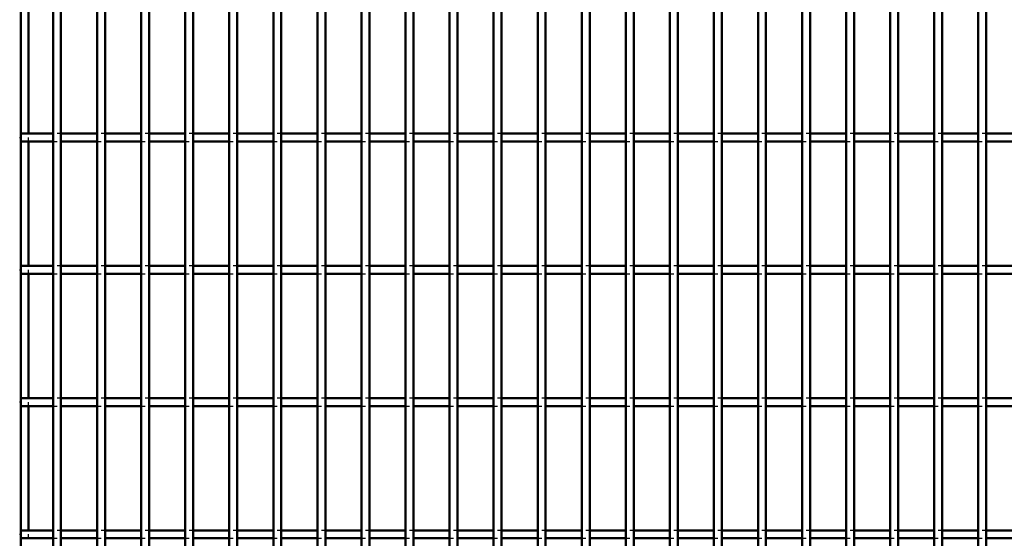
# Model space of a CAD drawing. Header units: millimetres. Extents: x -596 to 511, y -500 to 878.
# Tile 10 of 16: x -248 to 0, y 132 to 263. Entities that reach past the tile are written whole.
import ezdxf

# ---------------------------------------------------------------- set-up
doc = ezdxf.new("R2010")
doc.units = ezdxf.units.MM
doc.linetypes.add('Dashed', pattern=[2, 1, -1])
for name, color, linetype, lineweight in [('2d ConnectionPoints', 7, 'Continuous', 50), ('AM_0', 7, 'Continuous', 50), ('AM_5', 3, 'Continuous', 25), ('AM_9', 6, 'Dashed', 25)]:
    doc.layers.add(name, color=color, linetype=linetype, lineweight=lineweight)
doc.dimstyles.new('ISO-25', dxfattribs={"dimtxt": 2.5, "dimasz": 2.5, "dimexe": 1.25, "dimexo": 0.625, "dimtad": 1, "dimtxsty": 'Standard', "dimcen": 2.5, "dimadec": 0, "dimazin": 0, "dimtfac": 1, "dimtmove": 0, "dimatfit": 3, "dimfxl": 1, "dimarcsym": 0})

# ---------------------------------------------------------------- blocks, each defined once
blk = doc.blocks.new('3_5wj765ctnoqfy5olc9zyqd2vb________0_in_LPP230331121150010003500_4')
at = {"layer": 'AM_0'}
for p, q in [((-239.865, -498), (-239.865, 498)), ((-237.865, -498), (-237.865, 498))]:
    blk.add_line(p, q, dxfattribs=at)
blk = doc.blocks.new('4_fjckjfapr50hag8216vze4yns________0_in_LPP230331121150010003500_4')
at = {"layer": 'AM_0'}
for p, q in [((-228.755, -498), (-228.755, 498)), ((-226.755, -498), (-226.755, 498))]:
    blk.add_line(p, q, dxfattribs=at)
blk = doc.blocks.new('5_6dno7sze2pza0o5hhh5t9ottk________0_in_LPP230331121150010003500_4')
at = {"layer": 'AM_0'}
for p, q in [((-217.645, -498), (-217.645, 498)), ((-215.645, -498), (-215.645, 498))]:
    blk.add_line(p, q, dxfattribs=at)
blk = doc.blocks.new('6_z3afd86jn3ji7ebr65m9l716l________0_in_LPP230331121150010003500_4')
at = {"layer": 'AM_0'}
for p, q in [((-206.535, -498), (-206.535, 498)), ((-204.535, -498), (-204.535, 498))]:
    blk.add_line(p, q, dxfattribs=at)
blk = doc.blocks.new('7_mr7r1c4ttnz27mgik3b06e8em________0_in_LPP230331121150010003500_4')
at = {"layer": 'AM_0'}
for p, q in [((-195.425, -498), (-195.425, 498)), ((-193.425, -498), (-193.425, 498))]:
    blk.add_line(p, q, dxfattribs=at)
blk = doc.blocks.new('8_gpql7hk91n3l1vo2qwrdxhl3f________0_in_LPP230331121150010003500_4')
at = {"layer": 'AM_0'}
for p, q in [((-184.315, -498), (-184.315, 498)), ((-182.315, -498), (-182.315, 498))]:
    blk.add_line(p, q, dxfattribs=at)
blk = doc.blocks.new('9_wdb71u1hcs8eugavzxc92xbvr________0_in_LPP230331121150010003500_4')
at = {"layer": 'AM_0'}
for p, q in [((-173.205, -498), (-173.205, 498)), ((-171.205, -498), (-171.205, 498))]:
    blk.add_line(p, q, dxfattribs=at)
blk = doc.blocks.new('10_wf2u9ctumj4b374rtz0mxvhdk________0_in_LPP230331121150010003500_4')
at = {"layer": 'AM_0'}
for p, q in [((-162.095, -498), (-162.095, 498)), ((-160.095, -498), (-160.095, 498))]:
    blk.add_line(p, q, dxfattribs=at)
blk = doc.blocks.new('11_trxrsbyxdw5yr09fco47dg79i________0_in_LPP230331121150010003500_4')
at = {"layer": 'AM_0'}
for p, q in [((-150.985, -498), (-150.985, 498)), ((-148.985, -498), (-148.985, 498))]:
    blk.add_line(p, q, dxfattribs=at)
blk = doc.blocks.new('12_3tvptd6xil7a7t5umgje7it0e________0_in_LPP230331121150010003500_4')
at = {"layer": 'AM_0'}
for p, q in [((-139.875, -498), (-139.875, 498)), ((-137.875, -498), (-137.875, 498))]:
    blk.add_line(p, q, dxfattribs=at)
blk = doc.blocks.new('13_fszjmun2dgxx9masp724u5ywc________0_in_LPP230331121150010003500_4')
at = {"layer": 'AM_0'}
for p, q in [((-128.765, -498), (-128.765, 498)), ((-126.765, -498), (-126.765, 498))]:
    blk.add_line(p, q, dxfattribs=at)
blk = doc.blocks.new('14_xod1q6459t1qoob74trn5825e________0_in_LPP230331121150010003500_4')
at = {"layer": 'AM_0'}
for p, q in [((-117.655, -498), (-117.655, 498)), ((-115.655, -498), (-115.655, 498))]:
    blk.add_line(p, q, dxfattribs=at)
blk = doc.blocks.new('15_58etfin6u5ola9kvst5j2z15h________0_in_LPP230331121150010003500_4')
at = {"layer": 'AM_0'}
for p, q in [((-106.545, -498), (-106.545, 498)), ((-104.545, -498), (-104.545, 498))]:
    blk.add_line(p, q, dxfattribs=at)
blk = doc.blocks.new('16_p1k8qiv7o5ml83zmsllel7squ________0_in_LPP230331121150010003500_4')
at = {"layer": 'AM_0'}
for p, q in [((-95.435, -498), (-95.435, 498)), ((-93.435, -498), (-93.435, 498))]:
    blk.add_line(p, q, dxfattribs=at)
blk = doc.blocks.new('17_86oqwc7wmakiop0bte16fvhpf________0_in_LPP230331121150010003500_4')
at = {"layer": 'AM_0'}
for p, q in [((-84.325, -498), (-84.325, 498)), ((-82.325, -498), (-82.325, 498))]:
    blk.add_line(p, q, dxfattribs=at)
blk = doc.blocks.new('18_b4unu7f7128lar2zfgdx7z4mb________0_in_LPP230331121150010003500_4')
at = {"layer": 'AM_0'}
for p, q in [((-73.215, -498), (-73.215, 498)), ((-71.215, -498), (-71.215, 498))]:
    blk.add_line(p, q, dxfattribs=at)
blk = doc.blocks.new('19_0xgi1cms3j0yc2gnuvqwb9qmb________0_in_LPP230331121150010003500_4')
at = {"layer": 'AM_0'}
for p, q in [((-62.105, -498), (-62.105, 498)), ((-60.105, -498), (-60.105, 498))]:
    blk.add_line(p, q, dxfattribs=at)
blk = doc.blocks.new('20_ccxb5ao1ee83brw3lstc1hwuh________0_in_LPP230331121150010003500_4')
at = {"layer": 'AM_0'}
for p, q in [((-50.995, -498), (-50.995, 498)), ((-48.995, -498), (-48.995, 498))]:
    blk.add_line(p, q, dxfattribs=at)
blk = doc.blocks.new('21_g56phew3ceqkevl6o8wxrmpqh________0_in_LPP230331121150010003500_4')
at = {"layer": 'AM_0'}
for p, q in [((-39.885, -498), (-39.885, 498)), ((-37.885, -498), (-37.885, 498))]:
    blk.add_line(p, q, dxfattribs=at)
blk = doc.blocks.new('22_3n8arab71qg167p9pubw01z3k________0_in_LPP230331121150010003500_4')
at = {"layer": 'AM_0'}
for p, q in [((-28.775, -498), (-28.775, 498)), ((-26.775, -498), (-26.775, 498))]:
    blk.add_line(p, q, dxfattribs=at)
blk = doc.blocks.new('23_ql5th79t34bjoryg4e19ly8si________0_in_LPP230331121150010003500_4')
at = {"layer": 'AM_0'}
for p, q in [((-17.665, -498), (-17.665, 498)), ((-15.665, -498), (-15.665, 498))]:
    blk.add_line(p, q, dxfattribs=at)
blk = doc.blocks.new('24_b6missorlfkjxct9hbtf2xj2v________0_in_LPP230331121150010003500_4')
at = {"layer": 'AM_0'}
for p, q in [((-6.555, -498), (-6.555, 498)), ((-4.555, -498), (-4.555, 498))]:
    blk.add_line(p, q, dxfattribs=at)
blk = doc.blocks.new('66_rkvrepb6ny4lncjaocn4vgkak________0_in_LPP230331121150010003500_4')
at = {"layer": 'AM_0'}
for p, q in [((-239.865, 134.32), (-248, 134.32)), ((-248, 134.32), (-248, 132.32)), ((-239.865, 134.32), (-239.865, 132.32)), ((-237.865, 132.32), (-237.865, 134.32)), ((-228.755, 134.32), (-237.865, 134.32)), ((-228.755, 134.32), (-228.755, 132.32)), ((-226.755, 132.32), (-226.755, 134.32)), ((-217.645, 134.32), (-226.755, 134.32)), ((-217.645, 134.32), (-217.645, 132.32)), ((-206.535, 134.32), (-215.645, 134.32)), ((-215.645, 132.32), (-215.645, 134.32)), ((-206.535, 134.32), (-206.535, 132.32)), ((-204.535, 132.32), (-204.535, 134.32)), ((-195.425, 134.32), (-204.535, 134.32)), ((-195.425, 134.32), (-195.425, 132.32)), ((-184.315, 134.32), (-193.425, 134.32)), ((-193.425, 132.32), (-193.425, 134.32)), ((-184.315, 134.32), (-184.315, 132.32)), ((-182.315, 132.32), (-182.315, 134.32)), ((-173.205, 134.32), (-182.315, 134.32)), ((-173.205, 134.32), (-173.205, 132.32)), ((-162.095, 134.32), (-171.205, 134.32)), ((-171.205, 132.32), (-171.205, 134.32)), ((-162.095, 134.32), (-162.095, 132.32)), ((-160.095, 132.32), (-160.095, 134.32)), ((-150.985, 134.32), (-160.095, 134.32)), ((-150.985, 134.32), (-150.985, 132.32)), ((-139.875, 134.32), (-148.985, 134.32)), ((-148.985, 132.32), (-148.985, 134.32)), ((-139.875, 134.32), (-139.875, 132.32)), ((-137.875, 132.32), (-137.875, 134.32)), ((-128.765, 134.32), (-137.875, 134.32)), ((-128.765, 134.32), (-128.765, 132.32)), ((-117.655, 134.32), (-126.765, 134.32)), ((-126.765, 132.32), (-126.765, 134.32)), ((-117.655, 134.32), (-117.655, 132.32)), ((-115.655, 132.32), (-115.655, 134.32)), ((-106.545, 134.32), (-115.655, 134.32)), ((-106.545, 134.32), (-106.545, 132.32)), ((-95.435, 134.32), (-104.545, 134.32)), ((-104.545, 132.32), (-104.545, 134.32)), ((-95.435, 134.32), (-95.435, 132.32)), ((-93.435, 132.32), (-93.435, 134.32)), ((-84.325, 134.32), (-93.435, 134.32)), ((-84.325, 134.32), (-84.325, 132.32)), ((-73.215, 134.32), (-82.325, 134.32)), ((-82.325, 132.32), (-82.325, 134.32)), ((-73.215, 134.32), (-73.215, 132.32)), ((-71.215, 132.32), (-71.215, 134.32)), ((-62.105, 134.32), (-71.215, 134.32)), ((-62.105, 134.32), (-62.105, 132.32)), ((-50.995, 134.32), (-60.105, 134.32)), ((-60.105, 132.32), (-60.105, 134.32)), ((-50.995, 134.32), (-50.995, 132.32)), ((-48.995, 132.32), (-48.995, 134.32)), ((-39.885, 134.32), (-48.995, 134.32)), ((-39.885, 134.32), (-39.885, 132.32)), ((-28.775, 134.32), (-37.885, 134.32)), ((-37.885, 132.32), (-37.885, 134.32)), ((-28.775, 134.32), (-28.775, 132.32)), ((-26.775, 132.32), (-26.775, 134.32)), ((-17.665, 134.32), (-26.775, 134.32)), ((-17.665, 134.32), (-17.665, 132.32)), ((-6.555, 134.32), (-15.665, 134.32)), ((-15.665, 132.32), (-15.665, 134.32)), ((-6.555, 134.32), (-6.555, 132.32)), ((-4.555, 132.32), (-4.555, 134.32)), ((4.555, 134.32), (-4.555, 134.32)), ((-239.865, 132.32), (-248, 132.32)), ((-228.755, 132.32), (-237.865, 132.32)), ((-217.645, 132.32), (-226.755, 132.32)), ((-206.535, 132.32), (-215.645, 132.32)), ((-195.425, 132.32), (-204.535, 132.32)), ((-184.315, 132.32), (-193.425, 132.32)), ((-173.205, 132.32), (-182.315, 132.32)), ((-162.095, 132.32), (-171.205, 132.32)), ((-150.985, 132.32), (-160.095, 132.32)), ((-139.875, 132.32), (-148.985, 132.32)), ((-128.765, 132.32), (-137.875, 132.32)), ((-117.655, 132.32), (-126.765, 132.32)), ((-106.545, 132.32), (-115.655, 132.32)), ((-95.435, 132.32), (-104.545, 132.32)), ((-84.325, 132.32), (-93.435, 132.32)), ((-73.215, 132.32), (-82.325, 132.32)), ((-62.105, 132.32), (-71.215, 132.32)), ((-50.995, 132.32), (-60.105, 132.32)), ((-39.885, 132.32), (-48.995, 132.32)), ((-28.775, 132.32), (-37.885, 132.32)), ((-17.665, 132.32), (-26.775, 132.32)), ((-6.555, 132.32), (-15.665, 132.32)), ((4.555, 132.32), (-4.555, 132.32))]:
    blk.add_line(p, q, dxfattribs=at)
at = {"layer": 'AM_9'}
for p, q in [((-237.865, 134.32), (-239.865, 134.32)), ((-226.755, 134.32), (-228.755, 134.32)), ((-215.645, 134.32), (-217.645, 134.32)), ((-204.535, 134.32), (-206.535, 134.32)), ((-193.425, 134.32), (-195.425, 134.32)), ((-182.315, 134.32), (-184.315, 134.32)), ((-171.205, 134.32), (-173.205, 134.32)), ((-160.095, 134.32), (-162.095, 134.32)), ((-148.985, 134.32), (-150.985, 134.32)), ((-137.875, 134.32), (-139.875, 134.32)), ((-126.765, 134.32), (-128.765, 134.32)), ((-115.655, 134.32), (-117.655, 134.32)), ((-104.545, 134.32), (-106.545, 134.32)), ((-93.435, 134.32), (-95.435, 134.32)), ((-82.325, 134.32), (-84.325, 134.32)), ((-71.215, 134.32), (-73.215, 134.32)), ((-60.105, 134.32), (-62.105, 134.32)), ((-48.995, 134.32), (-50.995, 134.32)), ((-37.885, 134.32), (-39.885, 134.32)), ((-26.775, 134.32), (-28.775, 134.32)), ((-15.665, 134.32), (-17.665, 134.32)), ((-4.555, 134.32), (-6.555, 134.32)), ((-239.865, 132.32), (-237.865, 132.32)), ((-228.755, 132.32), (-226.755, 132.32)), ((-217.645, 132.32), (-215.645, 132.32)), ((-206.535, 132.32), (-204.535, 132.32)), ((-195.425, 132.32), (-193.425, 132.32)), ((-184.315, 132.32), (-182.315, 132.32)), ((-173.205, 132.32), (-171.205, 132.32)), ((-162.095, 132.32), (-160.095, 132.32)), ((-150.985, 132.32), (-148.985, 132.32)), ((-139.875, 132.32), (-137.875, 132.32)), ((-128.765, 132.32), (-126.765, 132.32)), ((-117.655, 132.32), (-115.655, 132.32)), ((-106.545, 132.32), (-104.545, 132.32)), ((-95.435, 132.32), (-93.435, 132.32)), ((-84.325, 132.32), (-82.325, 132.32)), ((-73.215, 132.32), (-71.215, 132.32)), ((-62.105, 132.32), (-60.105, 132.32)), ((-50.995, 132.32), (-48.995, 132.32)), ((-39.885, 132.32), (-37.885, 132.32)), ((-28.775, 132.32), (-26.775, 132.32)), ((-17.665, 132.32), (-15.665, 132.32)), ((-6.555, 132.32), (-4.555, 132.32))]:
    blk.add_line(p, q, dxfattribs=at)
blk = doc.blocks.new('67_7pdp4c3di20nm5ei64rg7butq________0_in_LPP230331121150010003500_4')
at = {"layer": 'AM_0'}
for p, q in [((-239.865, 167.65), (-248, 167.65)), ((-248, 167.65), (-248, 165.65)), ((-239.865, 167.65), (-239.865, 165.65)), ((-237.865, 165.65), (-237.865, 167.65)), ((-228.755, 167.65), (-237.865, 167.65)), ((-228.755, 167.65), (-228.755, 165.65)), ((-226.755, 165.65), (-226.755, 167.65)), ((-217.645, 167.65), (-226.755, 167.65)), ((-217.645, 167.65), (-217.645, 165.65)), ((-206.535, 167.65), (-215.645, 167.65)), ((-215.645, 165.65), (-215.645, 167.65)), ((-206.535, 167.65), (-206.535, 165.65)), ((-204.535, 165.65), (-204.535, 167.65)), ((-195.425, 167.65), (-204.535, 167.65)), ((-195.425, 167.65), (-195.425, 165.65)), ((-184.315, 167.65), (-193.425, 167.65)), ((-193.425, 165.65), (-193.425, 167.65)), ((-184.315, 167.65), (-184.315, 165.65)), ((-182.315, 165.65), (-182.315, 167.65)), ((-173.205, 167.65), (-182.315, 167.65)), ((-173.205, 167.65), (-173.205, 165.65)), ((-162.095, 167.65), (-171.205, 167.65)), ((-171.205, 165.65), (-171.205, 167.65)), ((-162.095, 167.65), (-162.095, 165.65)), ((-160.095, 165.65), (-160.095, 167.65)), ((-150.985, 167.65), (-160.095, 167.65)), ((-150.985, 167.65), (-150.985, 165.65)), ((-139.875, 167.65), (-148.985, 167.65)), ((-148.985, 165.65), (-148.985, 167.65)), ((-139.875, 167.65), (-139.875, 165.65)), ((-137.875, 165.65), (-137.875, 167.65)), ((-128.765, 167.65), (-137.875, 167.65)), ((-128.765, 167.65), (-128.765, 165.65)), ((-117.655, 167.65), (-126.765, 167.65)), ((-126.765, 165.65), (-126.765, 167.65)), ((-117.655, 167.65), (-117.655, 165.65)), ((-115.655, 165.65), (-115.655, 167.65)), ((-106.545, 167.65), (-115.655, 167.65)), ((-106.545, 167.65), (-106.545, 165.65)), ((-95.435, 167.65), (-104.545, 167.65)), ((-104.545, 165.65), (-104.545, 167.65)), ((-95.435, 167.65), (-95.435, 165.65)), ((-93.435, 165.65), (-93.435, 167.65)), ((-84.325, 167.65), (-93.435, 167.65)), ((-84.325, 167.65), (-84.325, 165.65)), ((-73.215, 167.65), (-82.325, 167.65)), ((-82.325, 165.65), (-82.325, 167.65)), ((-73.215, 167.65), (-73.215, 165.65)), ((-71.215, 165.65), (-71.215, 167.65)), ((-62.105, 167.65), (-71.215, 167.65)), ((-62.105, 167.65), (-62.105, 165.65)), ((-50.995, 167.65), (-60.105, 167.65)), ((-60.105, 165.65), (-60.105, 167.65)), ((-50.995, 167.65), (-50.995, 165.65)), ((-48.995, 165.65), (-48.995, 167.65)), ((-39.885, 167.65), (-48.995, 167.65)), ((-39.885, 167.65), (-39.885, 165.65)), ((-28.775, 167.65), (-37.885, 167.65)), ((-37.885, 165.65), (-37.885, 167.65)), ((-28.775, 167.65), (-28.775, 165.65)), ((-26.775, 165.65), (-26.775, 167.65)), ((-17.665, 167.65), (-26.775, 167.65)), ((-17.665, 167.65), (-17.665, 165.65)), ((-6.555, 167.65), (-15.665, 167.65)), ((-15.665, 165.65), (-15.665, 167.65)), ((-6.555, 167.65), (-6.555, 165.65)), ((-4.555, 165.65), (-4.555, 167.65)), ((4.555, 167.65), (-4.555, 167.65)), ((-239.865, 165.65), (-248, 165.65)), ((-228.755, 165.65), (-237.865, 165.65)), ((-217.645, 165.65), (-226.755, 165.65)), ((-206.535, 165.65), (-215.645, 165.65)), ((-195.425, 165.65), (-204.535, 165.65)), ((-184.315, 165.65), (-193.425, 165.65)), ((-173.205, 165.65), (-182.315, 165.65)), ((-162.095, 165.65), (-171.205, 165.65)), ((-150.985, 165.65), (-160.095, 165.65)), ((-139.875, 165.65), (-148.985, 165.65)), ((-128.765, 165.65), (-137.875, 165.65)), ((-117.655, 165.65), (-126.765, 165.65)), ((-106.545, 165.65), (-115.655, 165.65)), ((-95.435, 165.65), (-104.545, 165.65)), ((-84.325, 165.65), (-93.435, 165.65)), ((-73.215, 165.65), (-82.325, 165.65)), ((-62.105, 165.65), (-71.215, 165.65)), ((-50.995, 165.65), (-60.105, 165.65)), ((-39.885, 165.65), (-48.995, 165.65)), ((-28.775, 165.65), (-37.885, 165.65)), ((-17.665, 165.65), (-26.775, 165.65)), ((-6.555, 165.65), (-15.665, 165.65)), ((4.555, 165.65), (-4.555, 165.65))]:
    blk.add_line(p, q, dxfattribs=at)
at = {"layer": 'AM_9'}
for p, q in [((-237.865, 167.65), (-239.865, 167.65)), ((-226.755, 167.65), (-228.755, 167.65)), ((-215.645, 167.65), (-217.645, 167.65)), ((-204.535, 167.65), (-206.535, 167.65)), ((-193.425, 167.65), (-195.425, 167.65)), ((-182.315, 167.65), (-184.315, 167.65)), ((-171.205, 167.65), (-173.205, 167.65)), ((-160.095, 167.65), (-162.095, 167.65)), ((-148.985, 167.65), (-150.985, 167.65)), ((-137.875, 167.65), (-139.875, 167.65)), ((-126.765, 167.65), (-128.765, 167.65)), ((-115.655, 167.65), (-117.655, 167.65)), ((-104.545, 167.65), (-106.545, 167.65)), ((-93.435, 167.65), (-95.435, 167.65)), ((-82.325, 167.65), (-84.325, 167.65)), ((-71.215, 167.65), (-73.215, 167.65)), ((-60.105, 167.65), (-62.105, 167.65)), ((-48.995, 167.65), (-50.995, 167.65)), ((-37.885, 167.65), (-39.885, 167.65)), ((-26.775, 167.65), (-28.775, 167.65)), ((-15.665, 167.65), (-17.665, 167.65)), ((-4.555, 167.65), (-6.555, 167.65)), ((-239.865, 165.65), (-237.865, 165.65)), ((-228.755, 165.65), (-226.755, 165.65)), ((-217.645, 165.65), (-215.645, 165.65)), ((-206.535, 165.65), (-204.535, 165.65)), ((-195.425, 165.65), (-193.425, 165.65)), ((-184.315, 165.65), (-182.315, 165.65)), ((-173.205, 165.65), (-171.205, 165.65)), ((-162.095, 165.65), (-160.095, 165.65)), ((-150.985, 165.65), (-148.985, 165.65)), ((-139.875, 165.65), (-137.875, 165.65)), ((-128.765, 165.65), (-126.765, 165.65)), ((-117.655, 165.65), (-115.655, 165.65)), ((-106.545, 165.65), (-104.545, 165.65)), ((-95.435, 165.65), (-93.435, 165.65)), ((-84.325, 165.65), (-82.325, 165.65)), ((-73.215, 165.65), (-71.215, 165.65)), ((-62.105, 165.65), (-60.105, 165.65)), ((-50.995, 165.65), (-48.995, 165.65)), ((-39.885, 165.65), (-37.885, 165.65)), ((-28.775, 165.65), (-26.775, 165.65)), ((-17.665, 165.65), (-15.665, 165.65)), ((-6.555, 165.65), (-4.555, 165.65))]:
    blk.add_line(p, q, dxfattribs=at)
blk = doc.blocks.new('68_59cuse6hj7byd0q8k60a2tnno________0_in_LPP230331121150010003500_4')
at = {"layer": 'AM_0'}
for p, q in [((-239.865, 200.98), (-248, 200.98)), ((-248, 200.98), (-248, 198.98)), ((-239.865, 198.98), (-248, 198.98)), ((-239.865, 200.98), (-239.865, 198.98)), ((-237.865, 198.98), (-237.865, 200.98)), ((-228.755, 200.98), (-237.865, 200.98)), ((-228.755, 198.98), (-237.865, 198.98)), ((-228.755, 200.98), (-228.755, 198.98)), ((-226.755, 198.98), (-226.755, 200.98)), ((-217.645, 200.98), (-226.755, 200.98)), ((-217.645, 198.98), (-226.755, 198.98)), ((-217.645, 200.98), (-217.645, 198.98)), ((-206.535, 200.98), (-215.645, 200.98)), ((-215.645, 198.98), (-215.645, 200.98)), ((-206.535, 198.98), (-215.645, 198.98)), ((-206.535, 200.98), (-206.535, 198.98)), ((-204.535, 198.98), (-204.535, 200.98)), ((-195.425, 200.98), (-204.535, 200.98)), ((-195.425, 198.98), (-204.535, 198.98)), ((-195.425, 200.98), (-195.425, 198.98)), ((-184.315, 200.98), (-193.425, 200.98)), ((-193.425, 198.98), (-193.425, 200.98)), ((-184.315, 198.98), (-193.425, 198.98)), ((-184.315, 200.98), (-184.315, 198.98)), ((-182.315, 198.98), (-182.315, 200.98)), ((-173.205, 200.98), (-182.315, 200.98)), ((-173.205, 198.98), (-182.315, 198.98)), ((-173.205, 200.98), (-173.205, 198.98)), ((-162.095, 200.98), (-171.205, 200.98)), ((-171.205, 198.98), (-171.205, 200.98)), ((-162.095, 198.98), (-171.205, 198.98)), ((-162.095, 200.98), (-162.095, 198.98)), ((-160.095, 198.98), (-160.095, 200.98)), ((-150.985, 200.98), (-160.095, 200.98)), ((-150.985, 198.98), (-160.095, 198.98)), ((-150.985, 200.98), (-150.985, 198.98)), ((-139.875, 200.98), (-148.985, 200.98)), ((-148.985, 198.98), (-148.985, 200.98)), ((-139.875, 198.98), (-148.985, 198.98)), ((-139.875, 200.98), (-139.875, 198.98)), ((-137.875, 198.98), (-137.875, 200.98)), ((-128.765, 200.98), (-137.875, 200.98)), ((-128.765, 198.98), (-137.875, 198.98)), ((-128.765, 200.98), (-128.765, 198.98)), ((-117.655, 200.98), (-126.765, 200.98)), ((-126.765, 198.98), (-126.765, 200.98)), ((-117.655, 198.98), (-126.765, 198.98)), ((-117.655, 200.98), (-117.655, 198.98)), ((-115.655, 198.98), (-115.655, 200.98)), ((-106.545, 200.98), (-115.655, 200.98)), ((-106.545, 198.98), (-115.655, 198.98)), ((-106.545, 200.98), (-106.545, 198.98)), ((-95.435, 200.98), (-104.545, 200.98)), ((-104.545, 198.98), (-104.545, 200.98)), ((-95.435, 198.98), (-104.545, 198.98)), ((-95.435, 200.98), (-95.435, 198.98)), ((-93.435, 198.98), (-93.435, 200.98)), ((-84.325, 200.98), (-93.435, 200.98)), ((-84.325, 198.98), (-93.435, 198.98)), ((-84.325, 200.98), (-84.325, 198.98)), ((-73.215, 200.98), (-82.325, 200.98)), ((-82.325, 198.98), (-82.325, 200.98)), ((-73.215, 198.98), (-82.325, 198.98)), ((-73.215, 200.98), (-73.215, 198.98)), ((-71.215, 198.98), (-71.215, 200.98)), ((-62.105, 200.98), (-71.215, 200.98)), ((-62.105, 198.98), (-71.215, 198.98)), ((-62.105, 200.98), (-62.105, 198.98)), ((-50.995, 200.98), (-60.105, 200.98)), ((-60.105, 198.98), (-60.105, 200.98)), ((-50.995, 198.98), (-60.105, 198.98)), ((-50.995, 200.98), (-50.995, 198.98)), ((-48.995, 198.98), (-48.995, 200.98)), ((-39.885, 200.98), (-48.995, 200.98)), ((-39.885, 198.98), (-48.995, 198.98)), ((-39.885, 200.98), (-39.885, 198.98)), ((-28.775, 200.98), (-37.885, 200.98)), ((-37.885, 198.98), (-37.885, 200.98)), ((-28.775, 198.98), (-37.885, 198.98)), ((-28.775, 200.98), (-28.775, 198.98)), ((-26.775, 198.98), (-26.775, 200.98)), ((-17.665, 200.98), (-26.775, 200.98)), ((-17.665, 198.98), (-26.775, 198.98)), ((-17.665, 200.98), (-17.665, 198.98)), ((-6.555, 200.98), (-15.665, 200.98)), ((-15.665, 198.98), (-15.665, 200.98)), ((-6.555, 198.98), (-15.665, 198.98)), ((-6.555, 200.98), (-6.555, 198.98)), ((-4.555, 198.98), (-4.555, 200.98)), ((4.555, 200.98), (-4.555, 200.98)), ((4.555, 198.98), (-4.555, 198.98))]:
    blk.add_line(p, q, dxfattribs=at)
at = {"layer": 'AM_9'}
for p, q in [((-237.865, 200.98), (-239.865, 200.98)), ((-239.865, 198.98), (-237.865, 198.98)), ((-226.755, 200.98), (-228.755, 200.98)), ((-228.755, 198.98), (-226.755, 198.98)), ((-215.645, 200.98), (-217.645, 200.98)), ((-217.645, 198.98), (-215.645, 198.98)), ((-204.535, 200.98), (-206.535, 200.98)), ((-206.535, 198.98), (-204.535, 198.98)), ((-193.425, 200.98), (-195.425, 200.98)), ((-195.425, 198.98), (-193.425, 198.98)), ((-182.315, 200.98), (-184.315, 200.98)), ((-184.315, 198.98), (-182.315, 198.98)), ((-171.205, 200.98), (-173.205, 200.98)), ((-173.205, 198.98), (-171.205, 198.98)), ((-160.095, 200.98), (-162.095, 200.98)), ((-162.095, 198.98), (-160.095, 198.98)), ((-148.985, 200.98), (-150.985, 200.98)), ((-150.985, 198.98), (-148.985, 198.98)), ((-137.875, 200.98), (-139.875, 200.98)), ((-139.875, 198.98), (-137.875, 198.98)), ((-126.765, 200.98), (-128.765, 200.98)), ((-128.765, 198.98), (-126.765, 198.98)), ((-115.655, 200.98), (-117.655, 200.98)), ((-117.655, 198.98), (-115.655, 198.98)), ((-104.545, 200.98), (-106.545, 200.98)), ((-106.545, 198.98), (-104.545, 198.98)), ((-93.435, 200.98), (-95.435, 200.98)), ((-95.435, 198.98), (-93.435, 198.98)), ((-82.325, 200.98), (-84.325, 200.98)), ((-84.325, 198.98), (-82.325, 198.98)), ((-71.215, 200.98), (-73.215, 200.98)), ((-73.215, 198.98), (-71.215, 198.98)), ((-60.105, 200.98), (-62.105, 200.98)), ((-62.105, 198.98), (-60.105, 198.98)), ((-48.995, 200.98), (-50.995, 200.98)), ((-50.995, 198.98), (-48.995, 198.98)), ((-37.885, 200.98), (-39.885, 200.98)), ((-39.885, 198.98), (-37.885, 198.98)), ((-26.775, 200.98), (-28.775, 200.98)), ((-28.775, 198.98), (-26.775, 198.98)), ((-15.665, 200.98), (-17.665, 200.98)), ((-17.665, 198.98), (-15.665, 198.98)), ((-4.555, 200.98), (-6.555, 200.98)), ((-6.555, 198.98), (-4.555, 198.98))]:
    blk.add_line(p, q, dxfattribs=at)
blk = doc.blocks.new('69_frn36ocsya532uqrtyiam3dnq________0_in_LPP230331121150010003500_4')
at = {"layer": 'AM_0'}
for p, q in [((-239.865, 234.31), (-248, 234.31)), ((-248, 234.31), (-248, 232.31)), ((-239.865, 234.31), (-239.865, 232.31)), ((-237.865, 232.31), (-237.865, 234.31)), ((-228.755, 234.31), (-237.865, 234.31)), ((-228.755, 234.31), (-228.755, 232.31)), ((-226.755, 232.31), (-226.755, 234.31)), ((-217.645, 234.31), (-226.755, 234.31)), ((-217.645, 234.31), (-217.645, 232.31)), ((-206.535, 234.31), (-215.645, 234.31)), ((-215.645, 232.31), (-215.645, 234.31)), ((-206.535, 234.31), (-206.535, 232.31)), ((-204.535, 232.31), (-204.535, 234.31)), ((-195.425, 234.31), (-204.535, 234.31)), ((-195.425, 234.31), (-195.425, 232.31)), ((-184.315, 234.31), (-193.425, 234.31)), ((-193.425, 232.31), (-193.425, 234.31)), ((-184.315, 234.31), (-184.315, 232.31)), ((-182.315, 232.31), (-182.315, 234.31)), ((-173.205, 234.31), (-182.315, 234.31)), ((-173.205, 234.31), (-173.205, 232.31)), ((-162.095, 234.31), (-171.205, 234.31)), ((-171.205, 232.31), (-171.205, 234.31)), ((-162.095, 234.31), (-162.095, 232.31)), ((-160.095, 232.31), (-160.095, 234.31)), ((-150.985, 234.31), (-160.095, 234.31)), ((-150.985, 234.31), (-150.985, 232.31)), ((-139.875, 234.31), (-148.985, 234.31)), ((-148.985, 232.31), (-148.985, 234.31)), ((-139.875, 234.31), (-139.875, 232.31)), ((-137.875, 232.31), (-137.875, 234.31)), ((-128.765, 234.31), (-137.875, 234.31)), ((-128.765, 234.31), (-128.765, 232.31)), ((-117.655, 234.31), (-126.765, 234.31)), ((-126.765, 232.31), (-126.765, 234.31)), ((-117.655, 234.31), (-117.655, 232.31)), ((-115.655, 232.31), (-115.655, 234.31)), ((-106.545, 234.31), (-115.655, 234.31)), ((-106.545, 234.31), (-106.545, 232.31)), ((-95.435, 234.31), (-104.545, 234.31)), ((-104.545, 232.31), (-104.545, 234.31)), ((-95.435, 234.31), (-95.435, 232.31)), ((-93.435, 232.31), (-93.435, 234.31)), ((-84.325, 234.31), (-93.435, 234.31)), ((-84.325, 234.31), (-84.325, 232.31)), ((-73.215, 234.31), (-82.325, 234.31)), ((-82.325, 232.31), (-82.325, 234.31)), ((-73.215, 234.31), (-73.215, 232.31)), ((-71.215, 232.31), (-71.215, 234.31)), ((-62.105, 234.31), (-71.215, 234.31)), ((-62.105, 234.31), (-62.105, 232.31)), ((-50.995, 234.31), (-60.105, 234.31)), ((-60.105, 232.31), (-60.105, 234.31)), ((-50.995, 234.31), (-50.995, 232.31)), ((-48.995, 232.31), (-48.995, 234.31)), ((-39.885, 234.31), (-48.995, 234.31)), ((-39.885, 234.31), (-39.885, 232.31)), ((-28.775, 234.31), (-37.885, 234.31)), ((-37.885, 232.31), (-37.885, 234.31)), ((-28.775, 234.31), (-28.775, 232.31)), ((-26.775, 232.31), (-26.775, 234.31)), ((-17.665, 234.31), (-26.775, 234.31)), ((-17.665, 234.31), (-17.665, 232.31)), ((-6.555, 234.31), (-15.665, 234.31)), ((-15.665, 232.31), (-15.665, 234.31)), ((-6.555, 234.31), (-6.555, 232.31)), ((-4.555, 232.31), (-4.555, 234.31)), ((4.555, 234.31), (-4.555, 234.31)), ((-239.865, 232.31), (-248, 232.31)), ((-228.755, 232.31), (-237.865, 232.31)), ((-217.645, 232.31), (-226.755, 232.31)), ((-206.535, 232.31), (-215.645, 232.31)), ((-195.425, 232.31), (-204.535, 232.31)), ((-184.315, 232.31), (-193.425, 232.31)), ((-173.205, 232.31), (-182.315, 232.31)), ((-162.095, 232.31), (-171.205, 232.31)), ((-150.985, 232.31), (-160.095, 232.31)), ((-139.875, 232.31), (-148.985, 232.31)), ((-128.765, 232.31), (-137.875, 232.31)), ((-117.655, 232.31), (-126.765, 232.31)), ((-106.545, 232.31), (-115.655, 232.31)), ((-95.435, 232.31), (-104.545, 232.31)), ((-84.325, 232.31), (-93.435, 232.31)), ((-73.215, 232.31), (-82.325, 232.31)), ((-62.105, 232.31), (-71.215, 232.31)), ((-50.995, 232.31), (-60.105, 232.31)), ((-39.885, 232.31), (-48.995, 232.31)), ((-28.775, 232.31), (-37.885, 232.31)), ((-17.665, 232.31), (-26.775, 232.31)), ((-6.555, 232.31), (-15.665, 232.31)), ((4.555, 232.31), (-4.555, 232.31))]:
    blk.add_line(p, q, dxfattribs=at)
at = {"layer": 'AM_9'}
for p, q in [((-237.865, 234.31), (-239.865, 234.31)), ((-226.755, 234.31), (-228.755, 234.31)), ((-215.645, 234.31), (-217.645, 234.31)), ((-204.535, 234.31), (-206.535, 234.31)), ((-193.425, 234.31), (-195.425, 234.31)), ((-182.315, 234.31), (-184.315, 234.31)), ((-171.205, 234.31), (-173.205, 234.31)), ((-160.095, 234.31), (-162.095, 234.31)), ((-148.985, 234.31), (-150.985, 234.31)), ((-137.875, 234.31), (-139.875, 234.31)), ((-126.765, 234.31), (-128.765, 234.31)), ((-115.655, 234.31), (-117.655, 234.31)), ((-104.545, 234.31), (-106.545, 234.31)), ((-93.435, 234.31), (-95.435, 234.31)), ((-82.325, 234.31), (-84.325, 234.31)), ((-71.215, 234.31), (-73.215, 234.31)), ((-60.105, 234.31), (-62.105, 234.31)), ((-48.995, 234.31), (-50.995, 234.31)), ((-37.885, 234.31), (-39.885, 234.31)), ((-26.775, 234.31), (-28.775, 234.31)), ((-15.665, 234.31), (-17.665, 234.31)), ((-4.555, 234.31), (-6.555, 234.31)), ((-239.865, 232.31), (-237.865, 232.31)), ((-228.755, 232.31), (-226.755, 232.31)), ((-217.645, 232.31), (-215.645, 232.31)), ((-206.535, 232.31), (-204.535, 232.31)), ((-195.425, 232.31), (-193.425, 232.31)), ((-184.315, 232.31), (-182.315, 232.31)), ((-173.205, 232.31), (-171.205, 232.31)), ((-162.095, 232.31), (-160.095, 232.31)), ((-150.985, 232.31), (-148.985, 232.31)), ((-139.875, 232.31), (-137.875, 232.31)), ((-128.765, 232.31), (-126.765, 232.31)), ((-117.655, 232.31), (-115.655, 232.31)), ((-106.545, 232.31), (-104.545, 232.31)), ((-95.435, 232.31), (-93.435, 232.31)), ((-84.325, 232.31), (-82.325, 232.31)), ((-73.215, 232.31), (-71.215, 232.31)), ((-62.105, 232.31), (-60.105, 232.31)), ((-50.995, 232.31), (-48.995, 232.31)), ((-39.885, 232.31), (-37.885, 232.31)), ((-28.775, 232.31), (-26.775, 232.31)), ((-17.665, 232.31), (-15.665, 232.31)), ((-6.555, 232.31), (-4.555, 232.31))]:
    blk.add_line(p, q, dxfattribs=at)
blk = doc.blocks.new('77_4ucy2hhs381wb3s7edjo67urh________0_in_LPP230331121150010003500_4')
at = {"layer": 'AM_0'}
for p, q in [((-248, -498), (-248, 498)), ((-246.05, 234.31), (-246.05, 265.64)), ((-246.05, 200.98), (-246.05, 232.31)), ((-246.05, 167.65), (-246.05, 198.98)), ((-246.05, 134.32), (-246.05, 165.65))]:
    blk.add_line(p, q, dxfattribs=at)
at = {"layer": 'AM_9'}
for p, q in [((-246.05, 232.31), (-246.05, 234.31)), ((-246.05, 198.98), (-246.05, 200.98)), ((-246.05, 165.65), (-246.05, 167.65)), ((-246.05, 132.32), (-246.05, 134.32))]:
    blk.add_line(p, q, dxfattribs=at)
blk = doc.blocks.new('*D81')
at = {"layer": 'AM_5', "color": 0, "lineweight": -2}
for p, q in [((-350, 40), (-350, 80)), ((-250, 0), (-350, 0)), ((-350, -33.33), (-350, 0)), ((-250, -33.33), (-350, -33.33)), ((-350, -73.33), (-350, -113.33))]:
    blk.add_line(p, q, dxfattribs=at)
at = {"layer": 'AM_5', "color": 0}
for points in [[(-356.67, 40), (-343.33, 40), (-350, 0)], [(-343.33, -73.33), (-356.67, -73.33), (-350, -33.33)]]:
    blk.add_solid(points, dxfattribs=at)
at = {"layer": 'Defpoints', "color": 0}
for p in [(-350, 0), (-250, 0), (-250, -33.33)]:
    blk.add_point(p, dxfattribs=at)
at = {"layer": 'AM_5', "color": 0, "insert": (-370, 224), "char_height": 40, "attachment_point": 5, "rotation": 90}
blk.add_mtext('TT = 33.3 mm', dxfattribs=at)

msp = doc.modelspace()

# ---------------------------------------------------------------- linework, layer by layer
at = {"layer": '2d ConnectionPoints'}
for p in [(-248, 233.31), (-248, 233.31), (-248, 199.98), (-248, 199.98), (-248, 166.65), (-248, 166.65), (-248, 133.32), (-248, 133.32)]:
    msp.add_point(p, dxfattribs=at)

# ---------------------------------------------------------------- block references
for name in ['77_4ucy2hhs381wb3s7edjo67urh________0_in_LPP230331121150010003500_4', '3_5wj765ctnoqfy5olc9zyqd2vb________0_in_LPP230331121150010003500_4', '4_fjckjfapr50hag8216vze4yns________0_in_LPP230331121150010003500_4', '5_6dno7sze2pza0o5hhh5t9ottk________0_in_LPP230331121150010003500_4', '6_z3afd86jn3ji7ebr65m9l716l________0_in_LPP230331121150010003500_4', '7_mr7r1c4ttnz27mgik3b06e8em________0_in_LPP230331121150010003500_4', '8_gpql7hk91n3l1vo2qwrdxhl3f________0_in_LPP230331121150010003500_4', '9_wdb71u1hcs8eugavzxc92xbvr________0_in_LPP230331121150010003500_4', '10_wf2u9ctumj4b374rtz0mxvhdk________0_in_LPP230331121150010003500_4', '11_trxrsbyxdw5yr09fco47dg79i________0_in_LPP230331121150010003500_4', '12_3tvptd6xil7a7t5umgje7it0e________0_in_LPP230331121150010003500_4', '13_fszjmun2dgxx9masp724u5ywc________0_in_LPP230331121150010003500_4', '14_xod1q6459t1qoob74trn5825e________0_in_LPP230331121150010003500_4', '15_58etfin6u5ola9kvst5j2z15h________0_in_LPP230331121150010003500_4', '16_p1k8qiv7o5ml83zmsllel7squ________0_in_LPP230331121150010003500_4', '17_86oqwc7wmakiop0bte16fvhpf________0_in_LPP230331121150010003500_4', '18_b4unu7f7128lar2zfgdx7z4mb________0_in_LPP230331121150010003500_4', '19_0xgi1cms3j0yc2gnuvqwb9qmb________0_in_LPP230331121150010003500_4', '20_ccxb5ao1ee83brw3lstc1hwuh________0_in_LPP230331121150010003500_4', '21_g56phew3ceqkevl6o8wxrmpqh________0_in_LPP230331121150010003500_4', '22_3n8arab71qg167p9pubw01z3k________0_in_LPP230331121150010003500_4', '23_ql5th79t34bjoryg4e19ly8si________0_in_LPP230331121150010003500_4', '24_b6missorlfkjxct9hbtf2xj2v________0_in_LPP230331121150010003500_4', '69_frn36ocsya532uqrtyiam3dnq________0_in_LPP230331121150010003500_4', '68_59cuse6hj7byd0q8k60a2tnno________0_in_LPP230331121150010003500_4', '67_7pdp4c3di20nm5ei64rg7butq________0_in_LPP230331121150010003500_4', '66_rkvrepb6ny4lncjaocn4vgkak________0_in_LPP230331121150010003500_4']:
    msp.add_blockref(name, (0, 0))

# ---------------------------------------------------------------- dimensions: what is measured, and where the dimension line sits
at = {"layer": 'AM_5'}
dim = msp.add_linear_dim(base=(-350, 0), p1=(-250, -33.33), p2=(-250, 0), angle=90, text='TT = 33.3 mm', dimstyle='ISO-25', override={"dimtxt": 40, "dimasz": 40, "dimexe": 0, "dimexo": 0, "dimgap": 12}, dxfattribs=at)
dim.commit()
dim.dimension.update_dxf_attribs({"geometry": '*D81', "text_midpoint": (-370, 224), "dimtype": 160, "text_rotation": 90})

doc.saveas('drawing.dxf')
